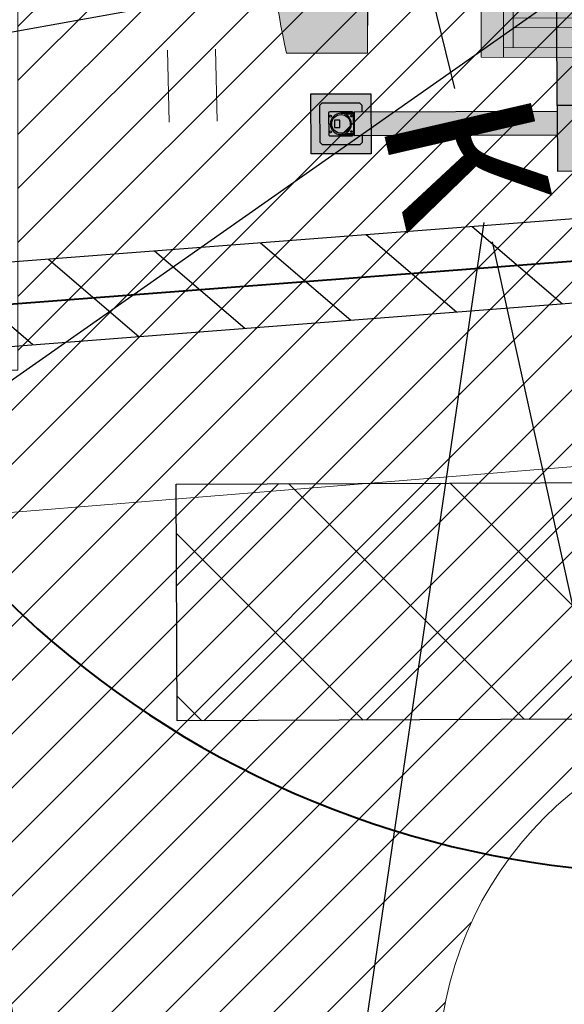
# Model space of a CAD drawing. Header units: millimetres. Extents: x 528565 to 529698, y -48331 to -46821.
# Tile 20 of 53: x 528969.38 to 528973.91, y -47343.56 to -47335.37. Entities that reach past the tile are written whole.
import ezdxf
from ezdxf import colors
from ezdxf.entities.mleader import LeaderData, LeaderLine
from ezdxf.math import Vec2, Vec3

# ---------------------------------------------------------------- set-up
doc = ezdxf.new("R2010")
doc.units = ezdxf.units.MM
doc.linetypes.add('AI-Linetype-203', pattern=[2.3202209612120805, 1.784703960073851, -0.1785056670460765, 0.1785056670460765, -0.1785056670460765])
doc.linetypes.add('DASHEDX2', pattern=[1.5, 1, -0.5])
doc.layers.get('Defpoints').update_dxf_attribs({"color": 140})
for name, color, linetype, lineweight in [('!ПОС_траншея', 42, 'Continuous', 40), ('02 План', 7, 'Continuous', 25), ('1', 7, 'Continuous', 13), ('ELEKTROSET_', 6, 'LU1191', 9), ('TOPOGRAFIA', 7, 'Continuous', 13), ('ГП ГП', 10, 'ОПС_W2', 30), ('электрика', 1, 'Continuous', 40), ('ЭС', 1, 'Continuous', 60)]:
    doc.layers.add(name, color=color, linetype=linetype, lineweight=lineweight)
doc.layers.add('ГП СЕТИ', color=7, linetype='Continuous')
doc.styles.add('GOST 2.304', font='CS_Gost2304.shx', dxfattribs={"oblique": 15})
doc.styles.add('SIMPLEX_K', font='txt')
doc.styles.get("Standard").update_dxf_attribs({"font": 'arial.ttf'})
doc.styles.add('ОПС', font='arial.ttf')
doc.styles.add('СГЕНЕРИР_СТИЛЬ_1', font='times.ttf')
doc.linetypes.add('LU1191', pattern='A,1,-2,0.29,[131,ltypeshp01.shx,S=1.3,R=180,X=0.9229999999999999,Y=0.65],0.29,[131,ltypeshp01.shx,S=1.3,R=180,X=1.3,Y=0.65],5,[131,ltypeshp01.shx,S=1.3,R=0,X=-1.3,Y=-0.65],0.58,[131,ltypeshp01.shx,S=1.3,R=0,X=-1.3,Y=-0.65],-2,3', length=14.16)
doc.linetypes.add('LU1193', pattern='A,1,-2,[131,ltypeshp01.shx,S=1.3,R=180,X=1.3,Y=0.65],6,[131,ltypeshp01.shx,S=1.3,R=0,X=-1.3,Y=-0.65],-2,3', length=14)
doc.linetypes.add('ОПС_W2', pattern='A,10,-0.5,["W2",ОПС,S=1,R=0,X=0,Y=-0.5],-2.5', length=13)
doc.linetypes.add('пути', pattern='A,3.81,[130,ltypeshp.shx,S=6.35,R=0,X=0,Y=0],3.81', length=7.62)
doc.dimstyles.new('ISO-25', dxfattribs={"dimtxt": 2.5, "dimasz": 2.5, "dimexe": 1.25, "dimexo": 0.625, "dimtad": 1, "dimtxsty": 'Standard', "dimcen": 2.5, "dimadec": 0, "dimazin": 0, "dimtfac": 1, "dimtmove": 0, "dimatfit": 3, "dimfxl": 0, "dimarcsym": 0})

# ---------------------------------------------------------------- blocks, each defined once
blk = doc.blocks.new('*U47')
at = {"lineweight": 30}
h = blk.add_hatch(dxfattribs=at)
h.set_pattern_fill('ANSI31', color=6, scale=4.999999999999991, angle=308.1633310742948, style=0)
h.set_pattern_definition([(353.1633310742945, (-0.3089526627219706, 0.3931262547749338), (0.074399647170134, 0.6205559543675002), [])])
h.paths.add_polyline_path([(0.216266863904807, -0.2751883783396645), (-8.432510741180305, -7.072146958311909), (-8.865044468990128, -6.52177020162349), (-0.2162668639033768, 0.2751883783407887)])
at = {"color": 6, "lineweight": 30}
for p, q in [((-0.2162668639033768, 0.2751883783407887), (-8.865044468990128, -6.52177020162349)), ((0.216266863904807, -0.2751883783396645), (-8.432510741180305, -7.072146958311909))]:
    blk.add_line(p, q, dxfattribs=at)
blk = doc.blocks.new('U401t')
at = {"layer": 'TOPOGRAFIA'}
for p, q in [((-0.4000000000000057, 0), (-0.4000000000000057, 1.199999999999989)), ((0.4000000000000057, 0), (0.4000000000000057, 1.199999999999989))]:
    blk.add_line(p, q, dxfattribs=at)
blk = doc.blocks.new('A$C7B8D562C')
at = {"layer": 'ELEKTROSET_', "linetype": 'LU1193', "flags": 128}
blk.add_lwpolyline([(14.30223000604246, 14.6397980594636), (14.25185618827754, 13.34076173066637), (43.64974974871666, 15.73640891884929)], dxfattribs=at)
at = {"layer": 'ГП СЕТИ', "color": 25}
for p, q in [((31.56856671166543, 28.27603484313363), (34.04203965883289, 18.1789401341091)), ((34.35450869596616, 16.90339375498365), (35.6228607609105, 11.14578672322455))]:
    blk.add_line(p, q, dxfattribs=at)
at = {"layer": 'TOPOGRAFIA', "xscale": 0.50000486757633, "yscale": 0.50000486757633, "zscale": 0.50000486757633, "rotation": 1.173488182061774}
blk.add_blockref('U401t', (31.86579925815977, 17.90331083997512), dxfattribs=at)
at = {"layer": 'ГП СЕТИ', "color": 25, "style": 'SIMPLEX_K'}
blk.add_text('К', height=1.25, rotation=283, dxfattribs=at).set_placement((33.42804394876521, 17.91089289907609))
blk = doc.blocks.new('_None')
blk = doc.blocks.new('кабина_сверху_55713')
for color, points in [(40, [(-2512.000000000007, 341.9999999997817), (-2512.000000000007, 353.0520242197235), (-2503, 353.0520242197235), (-2503.000000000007, 405.0520242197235), (-2564.944039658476, 405.0520242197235), (-2564.982217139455, 425.139831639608), (-2572.519081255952, 425.132030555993), (-2572.609546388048, 512.5331456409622), (-2560.000000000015, 512.5461972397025), (-2560.000000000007, 691.7621169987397), (-2569.790402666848, 691.7621169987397), (-2569.79040266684, 1200.000000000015), (-3245.242671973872, 1200.000000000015, 0.1127220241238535), (-3245.242671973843, -1200.000000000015), (-2569.790402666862, -1200.000000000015), (-2569.79040266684, -341.9666332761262), (-1625.11763356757, -342.0000000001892), (-1625.117633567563, -1232.000000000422), (-644.5483605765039, -1232.000000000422), (-644.5483605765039, -1242.191115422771), (633.7996093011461, -1242.191115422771), (653.7519837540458, -1222.238740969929), (913.3767416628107, -1222.238740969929), (913.3767416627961, -299.9999999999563), (1500.000000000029, -299.9999999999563), (1500.000000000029, 300.0000000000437), (710, 300.0000000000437), (710, 804.9999999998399), (-355, 805.0000000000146), (-685.0106382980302, 341.9999999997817)]), (256, [(-2454.220438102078, 211.5000225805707), (-2355.000000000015, 211.5000225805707), (-2355.000000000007, 217.2146697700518), (-2354.999999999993, 231.5000225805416), (-2662.3873750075, 231.5000225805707), (-2915.000000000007, 231.5000225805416), (-2915, 223.0906542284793), (-2915, 211.5000225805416), (-2816.665692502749, 211.5000225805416), (-2815.779561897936, 211.5000225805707), (-2815.779561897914, -90.49997741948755), (-2914.999999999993, -90.49997741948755), (-2915, -110.4999774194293), (-2662.387375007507, -110.4999774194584), (-2354.999999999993, -110.4999774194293), (-2355.000000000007, -90.49997741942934), (-2454.2204381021, -90.49997741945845)])]:
    blk.add_hatch(color=color).paths.add_polyline_path(points)
at = {"linetype": 'AI-Linetype-203'}
for p, q in [((-2.91038304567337e-11, 1616.226126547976), (2.91038304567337e-11, -1616.226126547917)), ((-3473.981026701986, -1.455191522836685e-11), (1500.000000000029, 0))]:
    blk.add_line(p, q, dxfattribs=at)
at = {"lineweight": 20}
for p, q in [((-2569.790402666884, 1200.000000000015), (-3245.242671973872, 1200.000000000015)), ((-2569.79040266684, 1200.000000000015), (-2569.790402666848, 691.7621169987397)), ((-2710.000000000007, 512.5331456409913), (-2710.000000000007, 691.7621169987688)), ((-2710.000000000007, 691.7621169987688), (-2560.000000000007, 691.7621169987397)), ((-2560.000000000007, 512.5331456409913), (-2560.000000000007, 691.7621169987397)), ((-2560.000000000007, 512.5331456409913), (-2710.000000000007, 512.5331456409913)), ((-2697.536473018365, 512.5331456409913), (-2572.609546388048, 512.5331456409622)), ((-2697.390453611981, 512.5331456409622), (-2697.480918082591, 425.1326696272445)), ((-2572.609546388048, 512.5331456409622), (-2572.519081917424, 425.1326696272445)), ((-2705.055833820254, 425.0067247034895), (-2564.982217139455, 425.139831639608)), ((-2705.055833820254, 425.0067247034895), (-2705.055833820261, 404.9850008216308)), ((-2564.982217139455, 425.139831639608), (-2564.944039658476, 405.0520242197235)), ((-2767.000000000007, 405.0520242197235), (-2503.000000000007, 405.0520242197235)), ((-2767.000000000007, 405.0520242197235), (-2767, 380.9999999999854)), ((-2767, 353.0520242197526), (-2767, 380.9999999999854)), ((-2767, 353.0520242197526), (-2672.575439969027, 353.0520242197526)), ((-2758, 321.0520242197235), (-2758, 353.0520242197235)), ((-2672.575439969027, 353.0520242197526), (-2503, 353.0520242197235)), ((-2512.000000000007, 321.0520242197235), (-2512.000000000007, 353.0520242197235)), ((-2503.000000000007, 405.0520242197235), (-2503, 353.0520242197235)), ((-2894.999999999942, 302.0000225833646), (-2895, 319.5000225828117)), ((-2895, 319.5000225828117), (-2816.665692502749, 319.5000225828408)), ((-2895, 292.0000225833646), (-2894.999999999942, 302.0000225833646)), ((-2895.000000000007, 288.9812748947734), (-2895, 292.0000225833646)), ((-2895.000000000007, 288.9812748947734), (-2895, 231.5000225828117)), ((-2816.665692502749, 319.5000225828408), (-2763, 319.5000225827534)), ((-2771.000000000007, 294.8920080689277), (-2771.000000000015, 258.5000225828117)), ((-2771.000000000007, 294.8920080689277), (-2482.5, 294.8920080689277)), ((-2482.500000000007, 258.5000225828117), (-2771.000000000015, 258.5000225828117)), ((-2672.575439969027, 321.0520242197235), (-2763, 321.0520242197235)), ((-2763, 321.0520242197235), (-2763.000000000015, 294.8920080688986)), ((-2672.575439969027, 321.0520242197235), (-2507, 321.0520242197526)), ((-2670.000000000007, 258.5000225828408), (-2670.000000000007, 231.5000225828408)), ((-2600.000000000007, 258.5000225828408), (-2600, 231.5000225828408)), ((-2507, 321.0520242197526), (-2507.000000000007, 301.0000000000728)), ((-2507, 319.5000225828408), (-2375.000000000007, 319.5000225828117)), ((-2507.000000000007, 301.0000000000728), (-2507, 294.8920080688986)), ((-2482.500000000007, 258.5000225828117), (-2482.5, 294.8920080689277)), ((-2375.000000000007, 301.0000000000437), (-2375.000000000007, 319.5000225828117)), ((-2375.000000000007, 301.0000000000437), (-2374.999999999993, 234.0263417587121)), ((-2915, 223.0906542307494), (-2915.000000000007, 231.5000225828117)), ((-2662.3873750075, 231.5000225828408), (-2915.000000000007, 231.5000225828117)), ((-2915, 211.5000225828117), (-2915, 223.1992978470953)), ((-2816.665692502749, 211.5000225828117), (-2915, 211.5000225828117)), ((-2895.000000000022, 186.0000000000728), (-2895.000000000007, 211.5000225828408)), ((-2895.000000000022, 186.0000000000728), (-2895.000000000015, -90.49997741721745)), ((-2523.352219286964, 211.5000225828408), (-2816.665692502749, 211.5000225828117)), ((-2815.779561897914, -90.49997741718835), (-2815.779561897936, 211.5000225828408)), ((-2354.999999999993, 231.5000225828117), (-2662.3873750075, 231.5000225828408)), ((-2355.000000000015, 211.5000225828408), (-2523.352219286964, 211.5000225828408)), ((-2454.2204381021, -90.49997741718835), (-2454.220438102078, 211.5000225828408)), ((-2374.999999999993, 234.0263417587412), (-2290, 234.0263417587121)), ((-2355.000000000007, 217.2146697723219), (-2354.999999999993, 231.5000225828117)), ((-2355.000000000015, 211.5000225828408), (-2355.000000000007, 217.2146697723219)), ((-2290.000000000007, 216.5326358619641), (-2290, 234.0263417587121)), ((-2290, 160.9999999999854), (-2290.000000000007, 216.5326358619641)), ((-2379.226580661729, 150.0263417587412), (-2290, 150.0263417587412)), ((-2375, -29.06073171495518), (-2375.000000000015, 150.0263417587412)), ((-2290, 160.9999999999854), (-2290, 150.0263417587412)), ((-2379.226580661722, -29.06073171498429), (-2290, -29.06073171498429)), ((-2290, -29.06073171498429), (-2289.999999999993, -113.0607317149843)), ((-2662.387375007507, -90.49997741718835), (-2915, -90.49997741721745)), ((-2915, -110.4999774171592), (-2914.999999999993, -90.49997741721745)), ((-2662.387375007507, -110.4999774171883), (-2915, -110.4999774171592)), ((-2895.000000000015, -110.4999774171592), (-2895, -250.4999774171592)), ((-2820, -140.4999774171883), (-2819.999999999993, -110.4999774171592)), ((-2662.387375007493, -126.0587806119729), (-2820, -126.0587806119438)), ((-2633.387375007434, -140.4999774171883), (-2820, -140.4999774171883)), ((-2633.387375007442, -160.4999774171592), (-2763, -160.4999774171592)), ((-2762.999999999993, -170.4999774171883), (-2763, -160.4999774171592)), ((-2707.010378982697, -160.5075430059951), (-2707.012480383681, -140.507543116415)), ((-2355.000000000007, -90.49997741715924), (-2662.387375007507, -90.49997741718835)), ((-2662.387375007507, -110.4999774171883), (-2354.999999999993, -110.4999774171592)), ((-2450.000000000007, -126.0587806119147), (-2662.387375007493, -126.0587806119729)), ((-2450, -140.4999774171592), (-2633.387375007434, -140.4999774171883)), ((-2506.999999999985, -160.4999774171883), (-2633.387375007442, -160.4999774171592)), ((-2562.999999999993, -160.4999774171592), (-2563.000000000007, -140.4999774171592)), ((-2506.999999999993, -161.0000000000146), (-2506.999999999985, -160.4999774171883)), ((-2507.000000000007, -190.4999774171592), (-2506.999999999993, -161.0000000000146)), ((-2450, -140.4999774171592), (-2450, -110.4999774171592)), ((-2375, -160.9999999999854), (-2375, -113.0607317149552)), ((-2374.999999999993, -113.0607317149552), (-2289.999999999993, -113.0607317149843)), ((-2375, -160.9999999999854), (-2375, -219.1737806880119)), ((-2354.999999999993, -110.4999774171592), (-2355.000000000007, -90.49997741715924)), ((-2660.387375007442, -170.4999774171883), (-2762.999999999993, -170.4999774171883)), ((-2763, -190.4999774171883), (-2762.999999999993, -170.4999774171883)), ((-2614.941469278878, -190.4999774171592), (-2763, -190.4999774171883)), ((-2750.000000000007, -190.4999774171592), (-2750.000000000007, -285.4999774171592)), ((-2507, -170.4999774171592), (-2660.387375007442, -170.4999774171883)), ((-2507.000000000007, -190.4999774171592), (-2614.941469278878, -190.4999774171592)), ((-2520, -190.4999774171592), (-2519.999999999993, -213.4125091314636)), ((-2519.999999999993, -213.4125091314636), (-2520, -285.4999774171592)), ((-2375, -219.1737806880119), (-2375.000000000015, -250.4999774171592)), ((-2895, -250.4999774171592), (-2749.999999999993, -250.4999774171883)), ((-2520, -285.4999774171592), (-2750.000000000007, -285.4999774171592)), ((-2520, -250.4999774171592), (-2375.000000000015, -250.4999774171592)), ((-2425, -250.4999774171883), (-2375.000000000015, -250.4999774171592)), ((-2569.79040266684, -341.9666332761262), (-2569.790402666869, -1199.999999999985)), ((-644.5483605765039, -1242.191115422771), (-644.5483605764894, -352.2863665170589)), ((-644.5483605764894, -352.2863665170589), (633.7996093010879, -352.2863665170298)), ((-644.5483605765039, -372.2387409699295), (653.7519837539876, -372.2387409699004)), ((695.4516394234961, -413.938396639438), (633.7996093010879, -352.2863665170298)), ((653.8834022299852, -372.3701594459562), (913.3767416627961, -372.3701594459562)), ((657.3450932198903, -375.8318504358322), (908.6102886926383, -375.8318504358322)), ((908.6102886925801, -1218.831850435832), (908.6102886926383, -375.8318504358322)), ((913.3767416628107, -1222.238740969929), (913.3767416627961, -372.3701594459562)), ((-644.5483605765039, -413.9383966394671), (503.1031150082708, -413.9383966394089)), ((107.9516394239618, -482.2387409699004), (107.9516394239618, -522.2387409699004)), ((135.4516394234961, -482.2387409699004), (107.9516394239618, -482.2387409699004)), ((532.1245490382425, -432.2387409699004), (135.4516394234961, -432.2387409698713)), ((135.4516394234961, -1162.2387409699), (135.4516394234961, -432.2387409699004)), ((166.4516394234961, -437.2387409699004), (166.4516394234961, -452.2387409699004)), ((196.4516394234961, -437.2387409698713), (166.4516394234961, -437.2387409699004)), ((166.4516394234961, -452.2387409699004), (196.4516394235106, -452.2387409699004)), ((554.8960856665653, -441.7387409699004), (186.4516394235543, -441.7387409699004)), ((186.4516394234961, -441.7387409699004), (186.4516394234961, -447.7387409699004)), ((235.4516394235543, -447.7387409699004), (186.4516394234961, -447.7387409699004)), ((196.4516394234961, -441.7387409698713), (196.4516394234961, -437.2387409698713)), ((196.4516394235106, -452.2387409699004), (196.4516394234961, -447.7387409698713)), ((235.4516394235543, -444.7387409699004), (241.4516394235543, -444.7387409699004)), ((235.4516394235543, -1149.7387409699), (235.4516394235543, -444.7387409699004)), ((241.4516394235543, -444.7387409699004), (241.4516394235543, -1149.7387409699)), ((285.4516394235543, -447.7387409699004), (241.4516394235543, -447.7387409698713)), ((285.4516394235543, -481.3044502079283), (245.4516394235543, -481.3044502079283)), ((285.4516394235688, -444.7387409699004), (291.4516394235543, -444.7387409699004)), ((285.4516394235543, -1149.7387409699), (285.4516394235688, -444.7387409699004)), ((291.4516394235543, -444.7387409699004), (291.4516394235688, -1149.7387409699)), ((335.4516394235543, -447.7387409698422), (291.4516394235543, -447.7387409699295)), ((335.4516394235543, -481.3044502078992), (291.4516394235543, -481.3044502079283)), ((335.4516394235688, -1149.7387409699), (335.4516394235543, -444.7387409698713)), ((335.4516394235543, -444.7387409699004), (341.4516394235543, -444.7387409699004)), ((341.4516394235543, -444.7387409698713), (341.4516394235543, -1149.7387409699)), ((385.4516394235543, -447.8701594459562), (341.4516394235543, -447.8701594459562)), ((341.4516394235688, -481.1730317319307), (385.4516394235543, -481.1730317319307)), ((385.4516394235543, -444.7387409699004), (391.4516394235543, -444.7387409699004)), ((385.4516394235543, -444.7387409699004), (385.4516394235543, -984.6550287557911)), ((391.4516394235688, -981.8018143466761), (391.4516394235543, -444.7387409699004)), ((435.4516394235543, -447.8701594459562), (391.4516394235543, -447.8701594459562)), ((391.4516394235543, -481.1730317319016), (435.4516394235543, -481.1730317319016)), ((435.4516394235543, -444.7387409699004), (441.4516394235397, -444.7387409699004)), ((435.4516394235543, -444.7387409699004), (435.4516394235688, -980.2291700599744)), ((441.4516394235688, -980.5058578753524), (441.4516394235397, -444.7387409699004)), ((485.4516394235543, -447.8701594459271), (441.4516394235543, -447.8701594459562)), ((441.4516394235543, -481.1730317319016), (485.4516394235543, -481.1730317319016)), ((485.4516394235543, -444.7387409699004), (491.4516394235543, -444.7387409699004)), ((485.4516394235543, -444.7387409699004), (485.4516394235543, -970.8250736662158)), ((491.4516394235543, -968.2227299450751), (491.4516394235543, -444.7387409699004)), ((535.4516394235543, -447.8701594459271), (491.4516394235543, -447.8701594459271)), ((491.4516394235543, -481.1730317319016), (535.4516394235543, -481.1730317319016)), ((503.1031150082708, -413.9383966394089), (695.4516394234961, -413.9383966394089)), ((657.4516394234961, -432.2387409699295), (532.1245490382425, -432.2387409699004)), ((535.4516394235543, -444.7387409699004), (541.4516394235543, -444.7387409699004)), ((535.4516394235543, -444.7387409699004), (535.4516394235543, -956.093618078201)), ((541.4516394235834, -1149.7387409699), (541.4516394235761, -444.7387409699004)), ((610.4516394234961, -447.8701594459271), (541.4516394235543, -447.8701594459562)), ((541.4516394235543, -481.1730317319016), (568.4516394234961, -481.1730317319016)), ((610.4516394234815, -441.7387409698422), (554.8960856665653, -441.7387409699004)), ((600.4516394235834, -437.3701594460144), (630.4516394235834, -437.3701594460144)), ((600.4516394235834, -441.7387409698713), (600.4516394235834, -437.3701594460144)), ((600.4516394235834, -452.3701594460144), (600.4516394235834, -447.8701594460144)), ((630.4516394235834, -452.3701594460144), (600.4516394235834, -452.3701594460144)), ((610.4516394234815, -441.7387409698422), (610.4516394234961, -447.3937813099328)), ((610.4516394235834, -441.8701594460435), (610.4516394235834, -447.8701594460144)), ((630.4516394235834, -437.3701594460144), (630.4516394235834, -452.3701594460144)), ((657.4516394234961, -1162.2387409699), (657.4516394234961, -432.2387409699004)), ((695.4516394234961, -413.938396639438), (695.4516394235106, -1180.539085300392)), ((695.4516394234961, -452.3318504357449), (883.4292912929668, -452.331850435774)), ((893.4292912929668, -1132.331850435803), (893.4292912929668, -462.331850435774)), ((135.4516394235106, -522.2387409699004), (107.9516394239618, -522.2387409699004)), ((185.4516394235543, -541.3044502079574), (185.4516394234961, -1053.304450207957)), ((628.4516394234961, -1053.304450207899), (628.4516394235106, -541.3044502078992)), ((385.4516394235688, -1149.7387409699), (385.4516394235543, -609.8224531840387)), ((391.4516394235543, -612.6756675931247), (391.4516394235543, -1149.7387409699)), ((435.4516394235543, -1149.738740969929), (435.4516394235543, -614.2483118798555)), ((441.4516394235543, -613.9716240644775), (441.4516394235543, -1149.7387409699)), ((485.4516394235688, -1149.7387409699), (485.4516394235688, -623.652408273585)), ((491.4516394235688, -626.2547519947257), (491.4516394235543, -1149.7387409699)), ((535.4516394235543, -1149.7387409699), (535.4516394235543, -638.3838638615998)), ((107.9516394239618, -1072.2387409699), (135.4516394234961, -1072.238740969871)), ((107.9516394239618, -1112.2387409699), (107.9516394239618, -1072.2387409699)), ((135.4516394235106, -1112.2387409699), (107.9516394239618, -1112.2387409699)), ((166.4516394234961, -1142.238740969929), (196.4516394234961, -1142.238740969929)), ((166.4516394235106, -1157.238740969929), (166.4516394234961, -1142.238740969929)), ((235.4516394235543, -1146.738740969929), (186.4516394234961, -1146.7387409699)), ((186.4516394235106, -1152.738740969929), (186.4516394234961, -1146.738740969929)), ((196.4516394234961, -1142.238740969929), (196.4516394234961, -1146.738740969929)), ((285.4516394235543, -1146.7387409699), (241.4516394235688, -1146.738740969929)), ((245.4516394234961, -1113.304450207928), (285.4516394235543, -1113.304450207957)), ((291.4516394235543, -1113.304450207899), (335.4516394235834, -1113.304450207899)), ((335.4516394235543, -1146.7387409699), (291.4516394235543, -1146.7387409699)), ((341.4516394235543, -1113.30445020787), (385.4516394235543, -1113.304450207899)), ((385.4516394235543, -1146.7387409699), (341.4516394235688, -1146.7387409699)), ((391.4516394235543, -1113.304450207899), (435.4516394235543, -1113.304450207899)), ((435.4516394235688, -1146.7387409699), (391.4516394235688, -1146.7387409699)), ((441.4516394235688, -1113.304450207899), (485.4516394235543, -1113.304450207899)), ((485.4516394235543, -1146.7387409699), (441.4516394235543, -1146.7387409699)), ((491.4516394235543, -1113.304450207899), (535.4516394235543, -1113.304450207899)), ((535.4516394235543, -1146.738740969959), (491.4516394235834, -1146.738740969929)), ((541.4516394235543, -1113.304450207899), (568.4516394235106, -1113.304450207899)), ((610.4516394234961, -1146.738740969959), (541.4516394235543, -1146.738740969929)), ((630.4516394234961, -1142.238740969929), (600.4516394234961, -1142.238740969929)), ((600.4516394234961, -1142.238740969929), (600.4516394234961, -1146.738740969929)), ((610.4516394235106, -1152.738740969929), (610.4516394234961, -1146.738740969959)), ((630.4516394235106, -1157.238740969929), (630.4516394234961, -1142.238740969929)), ((695.4516394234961, -1142.331850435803), (883.4292912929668, -1142.331850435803)), ((-2569.790402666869, -1199.999999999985), (-3245.242671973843, -1200.000000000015)), ((-644.5483605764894, -1180.539085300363), (695.4516394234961, -1180.539085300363)), ((-644.5483605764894, -1222.238740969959), (653.7519837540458, -1222.238740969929)), ((657.4516394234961, -1162.238740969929), (135.4516394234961, -1162.238740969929)), ((196.4516394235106, -1157.238740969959), (166.4516394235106, -1157.238740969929)), ((610.4516394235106, -1152.738740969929), (186.4516394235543, -1152.738740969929)), ((196.4516394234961, -1152.738740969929), (196.4516394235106, -1157.238740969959)), ((241.4516394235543, -1149.7387409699), (235.4516394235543, -1149.7387409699)), ((291.4516394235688, -1149.7387409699), (285.4516394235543, -1149.7387409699)), ((341.4516394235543, -1149.7387409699), (335.4516394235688, -1149.7387409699)), ((391.4516394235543, -1149.7387409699), (385.4516394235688, -1149.7387409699)), ((441.4516394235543, -1149.7387409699), (435.4516394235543, -1149.738740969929)), ((491.4516394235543, -1149.7387409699), (485.4516394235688, -1149.7387409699)), ((541.4516394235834, -1149.7387409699), (535.4516394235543, -1149.7387409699)), ((600.4516394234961, -1152.7387409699), (600.4516394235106, -1157.238740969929)), ((600.4516394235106, -1157.238740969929), (630.4516394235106, -1157.238740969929)), ((695.4516394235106, -1180.539085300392), (633.7996093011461, -1242.191115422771)), ((653.7519837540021, -1222.238740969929), (913.3767416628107, -1222.238740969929)), ((657.1588742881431, -1218.831850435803), (908.6102886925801, -1218.831850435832)), ((-644.5483605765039, -1242.191115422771), (633.7996093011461, -1242.191115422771))]:
    blk.add_line(p, q, dxfattribs=at)
at = {"lineweight": 20, "ltscale": 5}
for p, q in [((-355, 805.0000000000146), (-690, 335.0000000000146)), ((710, 804.9999999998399), (493.411413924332, 804.999999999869)), ((710, 338.0000000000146), (710, 804.9999999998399)), ((-3200.000000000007, 341.9999999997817), (-2758.000000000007, 341.9999999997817)), ((-3200.000000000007, 341.9999999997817), (-3200, 224.0000225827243)), ((-2512.000000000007, 341.9999999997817), (-690, 341.9999999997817)), ((-690, 334.9999999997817), (-690, 321.9999999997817)), ((635.9593667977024, 300.0000000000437), (635.9593667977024, 338.0000000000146)), ((635.9593667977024, 338.0000000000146), (710, 338.0000000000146)), ((635.9593667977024, 314.0000000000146), (-690, 313.999999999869)), ((-3130.000000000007, 224.0000225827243), (-3200, 224.0000225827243)), ((-3100.000000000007, 194.0000225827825), (-3100, -193.9999774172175)), ((-3200.000000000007, -223.9999774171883), (-3199.999999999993, -342.0000000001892)), ((-3130.000000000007, -223.9999774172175), (-3200.000000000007, -223.9999774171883)), ((-690, -314.0000000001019), (635.9593667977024, -313.9999999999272)), ((-690, -322.0000000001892), (-690, -635.0000000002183)), ((-690, -322.0000000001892), (-690, -1232.000000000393)), ((635.9593667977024, -337.9999999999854), (635.9593667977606, -292.0000000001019)), ((-3199.999999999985, -342.0000000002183), (-690, -341.8671069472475)), ((-1439.999999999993, -1152.000000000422), (-1439.999999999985, -342.0000000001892)), ((-1440.000000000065, -464.0000000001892), (-1440.000000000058, -342.0000000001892)), ((-1359.999999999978, -1152.000000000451), (-1360, -342.0000000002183)), ((-1360, -464.0000000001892), (-1360, -342.0000000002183)), ((-765, -341.874979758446), (-765, -1232.000000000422)), ((635.9593667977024, -337.9999999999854), (785.9593667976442, -337.9999999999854)), ((815.9593667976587, -372.3701594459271), (815.9593667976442, -367.9999999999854)), ((-765, -554.0000000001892), (-1360, -554.0000000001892)), ((-765, -634.0000000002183), (-1359.999999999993, -634.0000000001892)), ((-765, -905.3600503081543), (-1359.999999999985, -905.3600503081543)), ((-765, -985.3600503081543), (-1359.999999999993, -985.3600503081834)), ((-1439.999999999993, -1152.000000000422), (-765.0000000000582, -1152.000000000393)), ((-1439.999999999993, -1232.000000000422), (-1439.999999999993, -1152.000000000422)), ((-765.0000000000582, -1232.000000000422), (-1439.999999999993, -1232.000000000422)), ((-765.0000000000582, -1232.000000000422), (-690.0000000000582, -1232.000000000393)), ((-689.9999999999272, -1232.000000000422), (-644.5483605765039, -1232.000000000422))]:
    blk.add_line(p, q, dxfattribs=at)
at = {"lineweight": 20, "ltscale": 10}
for p, q in [((-690, 313.999999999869), (-690, 342.0000000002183)), ((-690, -313.8671069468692), (-690, -341.8671069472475))]:
    blk.add_line(p, q, dxfattribs=at)
at = {"lineweight": 20}
blk.add_lwpolyline([(1500.000000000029, 300.0000000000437), (710, 300.0000000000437), (710, 804.9999999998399), (-355, 805.0000000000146), (-685.0106382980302, 341.9999999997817), (-2512.000000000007, 341.9999999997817), (-2512.000000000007, 353.0520242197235), (-2503, 353.0520242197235), (-2503.000000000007, 405.0520242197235), (-2564.944039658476, 405.0520242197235), (-2564.982217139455, 425.139831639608), (-2572.519081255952, 425.132030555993), (-2572.609546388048, 512.5331456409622), (-2560.000000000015, 512.5461972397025), (-2560.000000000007, 691.7621169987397), (-2569.790402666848, 691.7621169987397), (-2569.79040266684, 1200.000000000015), (-3245.242671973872, 1200.000000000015, 0.1127220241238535), (-3245.242671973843, -1200.000000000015), (-2569.790402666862, -1200.000000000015), (-2569.79040266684, -341.9666332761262), (-1625.11763356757, -342.0000000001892), (-1625.117633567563, -1232.000000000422), (-644.5483605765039, -1232.000000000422), (-644.5483605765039, -1242.191115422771), (633.7996093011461, -1242.191115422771), (653.7519837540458, -1222.238740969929), (913.3767416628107, -1222.238740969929), (913.3767416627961, -299.9999999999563), (1500.000000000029, -299.9999999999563)], format="xyb", dxfattribs=at)
at = {"lineweight": 20, "ltscale": 5}
for points in [[(-690, 244.1328930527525), (-1440.000000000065, 244.1328930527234), (-1440.000000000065, 341.9999999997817), (-690, 341.9999999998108)], [(-690, -341.8671069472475), (-1440.000000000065, -341.8671069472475), (-1440.000000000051, -244.0000000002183), (-690, -244.0000000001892)]]:
    blk.add_lwpolyline(points, close=True, dxfattribs=at)
blk.add_lwpolyline([(1500.000000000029, 300.0000000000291), (-887.0572984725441, 300.0000000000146), (-887.0572984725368, -299.9999999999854), (1500.000000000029, -299.9999999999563)])
at = {"linetype": 'DASHEDX2'}
blk.add_circle((0, 1.455191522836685e-11), 638.894402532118, dxfattribs=at)
at = {"lineweight": 20}
for centre in [(176.4516394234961, -444.7387409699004), (620.4516394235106, -444.7387409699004), (176.4516394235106, -1149.738740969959), (620.4516394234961, -1149.738740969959)]:
    blk.add_circle(centre, 4.5, dxfattribs=at)
at = {"lineweight": 20, "ltscale": 5}
for centre, radius, start, end in [((-3130.000000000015, 194.0000225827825), 30.00000000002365, 0, 90), ((-3130.000000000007, -193.9999774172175), 30.00000000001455, 270, 0), ((785.9593667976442, -367.9999999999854), 30, 0, 90)]:
    blk.add_arc(centre, radius, start, end, dxfattribs=at)
at = {"lineweight": 20}
for centre, radius, start, end in [((245.4516394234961, -541.3044502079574), 60, 99.59406822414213, 180), ((245.4516394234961, -541.3044502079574), 60, 90, 93.82255372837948), ((568.4516394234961, -541.1730317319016), 60, 0, 90), ((883.4292912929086, -462.331850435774), 10, 0, 90), ((245.4516394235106, -1053.304450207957), 60, 180, 260.4059317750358), ((568.4516394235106, -1053.304450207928), 60, 270, 0), ((245.4516394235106, -1053.304450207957), 60, 266.1774462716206, 270), ((883.4292912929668, -1132.331850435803), 10, 270, 0)]:
    blk.add_arc(centre, radius, start, end, dxfattribs=at)
blk = doc.blocks.new('база_сверху_55713')
blk.add_hatch(color=44).paths.add_polyline_path([(-2023.481751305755, 3050), (-1523.481751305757, 3050), (-1523.481751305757, 2550), (-2023.481751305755, 2550)])
h = blk.add_hatch(color=251)
h.dxf.hatch_style = 1
h.paths.add_polyline_path([(-1928.813617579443, 2975.000000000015), (-1948.813617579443, 2955.000000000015), (-1948.813617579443, 2645.000000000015), (-1928.813617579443, 2625.000000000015), (-1871.313617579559, 2625.000000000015), (-1871.313617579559, 2689.499999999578), (-1867.813617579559, 2689.499999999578), (-1867.813617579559, 2698.334848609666, -0.2982166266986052), (-1873.813617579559, 2707.499999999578), (-1873.813617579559, 2892.499999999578, -0.4142135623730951), (-1863.813617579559, 2902.499999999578), (-1683.813617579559, 2902.499999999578, -0.4142135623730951), (-1673.813617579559, 2892.499999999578), (-1673.813617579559, 2707.499999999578, -0.298216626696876), (-1679.813617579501, 2698.334848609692), (-1679.813617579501, 2689.499999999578), (-1676.313617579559, 2689.499999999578), (-1676.313617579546, 2625.000000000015), (-1618.813617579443, 2625.000000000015), (-1598.813617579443, 2645.000000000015), (-1598.813617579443, 2955.000000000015), (-1618.813617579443, 2975.000000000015)])
h = blk.add_hatch(color=252)
h.dxf.hatch_style = 1
h.paths.add_polyline_path([(-1676.313617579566, 2689.500000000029), (-1679.813617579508, 2689.500000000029), (-1679.813617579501, 2698.334848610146, 0.2982166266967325), (-1673.813617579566, 2707.500000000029), (-1673.813617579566, 2892.500000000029, 0.4142135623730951), (-1683.813617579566, 2902.500000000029), (-1863.813617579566, 2902.500000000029, 0.4142135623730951), (-1873.813617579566, 2892.500000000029), (-1873.813617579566, 2707.500000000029, 0.2982166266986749), (-1867.813617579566, 2698.334848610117), (-1867.813617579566, 2689.500000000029), (-1871.313617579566, 2689.500000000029), (-1871.313617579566, 1000.000000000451), (-1676.313617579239, 1000.000000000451)])
h = blk.add_hatch(color=254)
h.dxf.hatch_style = 1
h.paths.add_polyline_path([(-1627.499999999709, -1004.580590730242), (2052.499999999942, -1004.580590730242), (2052.499999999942, 1004.580590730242), (-1627.499999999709, 1004.580590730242)])
h.paths.add_polyline_path([(-1627.499999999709, 1000), (-2172.500000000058, 1000), (-2172.500000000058, -1000), (-1627.499999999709, -1000)])
h.paths.add_polyline_path([(2562.500000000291, 1000), (2052.499999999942, 1000), (2052.499999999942, -1000), (2562.500000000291, -1000)])
for p, q in [((-1928.813617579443, 2975.000000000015), (-1948.813617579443, 2955.000000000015)), ((-1948.813617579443, 2645.000000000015), (-1948.813617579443, 2955.000000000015)), ((-1928.813617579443, 2975.000000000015), (-1618.813617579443, 2975.000000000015)), ((-1598.813617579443, 2955.000000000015), (-1618.813617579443, 2975.000000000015)), ((-1598.813617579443, 2955.000000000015), (-1598.813617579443, 2645.000000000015)), ((-1873.813617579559, 2892.499999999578), (-1873.813617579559, 2707.499999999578)), ((-1683.813617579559, 2902.499999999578), (-1863.813617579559, 2902.499999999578)), ((-1673.813617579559, 2707.499999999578), (-1673.813617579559, 2892.499999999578)), ((-1867.813617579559, 2689.499999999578), (-1867.813617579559, 2799.999999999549)), ((-1867.813617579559, 2799.999999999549), (-1862.813617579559, 2799.999999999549)), ((-1862.813617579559, 2799.999999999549), (-1862.813617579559, 2767.689011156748)), ((-1684.813617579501, 2799.999999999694), (-1684.813617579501, 2767.689011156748)), ((-1679.813617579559, 2799.999999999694), (-1684.813617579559, 2799.999999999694)), ((-1679.813617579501, 2689.499999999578), (-1679.813617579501, 2799.999999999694)), ((-1857.813617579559, 2770.589117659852), (-1862.813617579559, 2770.589117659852)), ((-1862.813617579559, 2689.499999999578), (-1862.813617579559, 2767.689011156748)), ((-1857.813617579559, 2689.499999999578), (-1857.813617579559, 2770.589117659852)), ((-1857.813617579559, 2751.792116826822), (-1845.031592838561, 2751.792116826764)), ((-1702.595642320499, 2751.792116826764), (-1689.813617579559, 2751.792116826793)), ((-1684.813617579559, 2770.589117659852), (-1689.813617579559, 2770.589117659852)), ((-1689.813617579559, 2770.589117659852), (-1689.813617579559, 2689.499999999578)), ((-1684.813617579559, 2689.499999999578), (-1684.813617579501, 2767.689011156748)), ((-1928.813617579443, 2625.000000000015), (-1948.813617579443, 2645.000000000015)), ((-1871.313617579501, 2625.000000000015), (-1928.813617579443, 2625.000000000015)), ((-1676.313617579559, 2689.499999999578), (-1871.313617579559, 2689.499999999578)), ((-1871.313617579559, 2689.499999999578), (-1871.313617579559, 1000)), ((-1689.813617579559, 2697.499999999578), (-1857.813617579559, 2697.499999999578)), ((-1676.313617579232, 1000), (-1676.313617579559, 2689.499999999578)), ((-1618.813617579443, 2625.000000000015), (-1676.313617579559, 2625.000000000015)), ((-1618.813617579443, 2625.000000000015), (-1598.813617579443, 2645.000000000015))]:
    blk.add_line(p, q)
for points in [[(-2023.481751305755, 3050), (-1523.481751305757, 3050), (-1523.481751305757, 2550), (-2023.481751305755, 2550)], [(-1743.813617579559, 2808.657288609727), (-1743.813617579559, 2853.657288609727), (-1803.813617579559, 2853.657288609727), (-1803.813617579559, 2808.657288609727)], [(-1627.499999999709, 1000), (-2172.500000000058, 1000), (-2172.500000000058, -1000), (-1627.499999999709, -1000)], [(-1627.499999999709, -1004.580590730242), (2052.499999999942, -1004.580590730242), (2052.499999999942, 1004.580590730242), (-1627.499999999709, 1004.580590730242)]]:
    blk.add_lwpolyline(points, close=True)
for centre, radius in [((-1773.813617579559, 2799.999999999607), 77.5), ((-1838.813617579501, 2887.499999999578), 8), ((-1708.813617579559, 2887.499999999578), 8), ((-1838.813617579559, 2712.499999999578), 8), ((-1708.813617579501, 2712.499999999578), 8)]:
    blk.add_circle(centre, radius)
for centre, radius, start, end in [((-1863.813617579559, 2892.499999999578), 10, 90, 180), ((-1773.813617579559, 2799.999999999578), 89, 0, 180), ((-1683.813617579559, 2892.499999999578), 10, 0, 90), ((-1773.813617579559, 2799.999999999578), 89, 180, 212.7968235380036), ((-1773.813617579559, 2799.999999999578), 89, 327.2031764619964, 0), ((-1863.813617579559, 2707.499999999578), 10, 180, 246.4218215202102), ((-1773.813617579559, 2799.999999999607), 86, 214.0943116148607, 325.9056883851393), ((-1683.813617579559, 2707.499999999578), 10, 293.5781784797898, 0)]:
    blk.add_arc(centre, radius, start, end)
blk = doc.blocks.new('*U108')
at = {"rotation": 269.6938424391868}
blk.add_blockref('кабина_сверху_55713', (0, 0), dxfattribs=at)
blk.add_blockref('база_сверху_55713', (0, 0))
blk = doc.blocks.new('*D114')
at = {"color": 0, "lineweight": -2, "transparency": 16777216}
for p, q in [((528974.8653320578, -47334.47236371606), (528966.9923558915, -47335.89230959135)), ((528956.1515574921, -47337.84752279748), (528965.7622033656, -47336.11417613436))]:
    blk.add_line(p, q, dxfattribs=at)
at = {"color": 0, "transparency": 16777216}
blk.add_solid([(528965.7252256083, -47335.90915071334), (528965.7991811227, -47336.31920155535), (528966.9923558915, -47335.89230959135)], dxfattribs=at)
at = {"layer": 'Defpoints', "color": 0, "transparency": 16777216}
for p in [(528974.8653320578, -47334.47236371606), (528966.9923558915, -47335.89230959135)]:
    blk.add_point(p, dxfattribs=at)
at = {"color": 0, "transparency": 16777216, "insert": (528960.0922043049, -47335.70786114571), "char_height": 1.25, "attachment_point": 5, "rotation": 10.223781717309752, "style": 'GOST 2.304', "bg_fill": 3, "box_fill_scale": 1.1, "bg_fill_color": 256, "bg_fill_true_color": 13158600, "bg_fill_transparency": 0}
blk.add_mtext('Rраб=8 м', dxfattribs=at)
blk = doc.blocks.new('*D115')
at = {"color": 0, "lineweight": -2, "transparency": 16777216}
for p, q in [((528974.8801401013, -47334.46536130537), (528962.2667538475, -47343.31306607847)), ((528951.5599869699, -47350.82336589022), (528961.2434132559, -47344.03089198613))]:
    blk.add_line(p, q, dxfattribs=at)
at = {"color": 0, "transparency": 16777216}
blk.add_solid([(528961.1237756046, -47343.86033522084), (528961.3630509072, -47344.20144875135), (528962.2667538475, -47343.31306607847)], dxfattribs=at)
at = {"layer": 'Defpoints', "color": 0, "transparency": 16777216}
for p in [(528974.8801401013, -47334.46536130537), (528962.2667538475, -47343.31306607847)]:
    blk.add_point(p, dxfattribs=at)
at = {"color": 0, "transparency": 16777216, "insert": (528955.1004213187, -47346.6603672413), "char_height": 1.25, "attachment_point": 5, "rotation": 35.047876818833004, "style": 'GOST 2.304', "bg_fill": 3, "box_fill_scale": 1.1, "bg_fill_color": 256, "bg_fill_true_color": 13158600, "bg_fill_transparency": 0}
blk.add_mtext('Rоп=15,38 м', dxfattribs=at)
blk = doc.blocks.new('A$Cc5acb128')
at = {"layer": 'ГП ГП', "linetype": 'ByBlock', "lineweight": 0, "true_color": 0x22346e}
h = blk.add_hatch(dxfattribs=at)
h.set_pattern_fill('ANSI31', color=159, scale=0.1)
h.set_pattern_definition([(45, (0, 0), (-0.2245064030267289, 0.2245064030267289), [])])
edge = h.paths.add_edge_path()
edge.add_line((-3.323619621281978, -16.61886647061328), (-15.3225492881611, -16.62101779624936))
edge.add_line((-15.3225492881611, -16.62101779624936), (-15.32468995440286, -27.39209695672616))
edge.add_line((-15.32468995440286, -27.39209695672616), (-13.02632676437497, -27.39209695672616))
edge.add_line((-13.02632676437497, -27.39209695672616), (-13.02632676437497, -31.89209695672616))
edge.add_line((-13.02632676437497, -31.89209695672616), (-16.52632676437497, -31.89209695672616))
edge.add_line((-16.52632676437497, -31.89209695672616), (-16.52632676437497, -34.74006916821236))
edge.add_line((-16.52632676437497, -34.74006916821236), (-16.02674329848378, -34.73998106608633))
edge.add_arc((-16.0262142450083, -37.73998101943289), 2.999999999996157, -0.007437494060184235, 90.01010417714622, ccw=False)
edge.add_line((-13.02621427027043, -37.74037044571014), (-13.02632676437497, -38.60698457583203))
edge.add_arc((-18.02632676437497, -38.60698457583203), 5, -89.95142051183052, 0, ccw=False)
edge.add_line((-18.02208740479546, -43.60698277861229), (-4.525576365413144, -43.61716645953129))
edge.add_arc((-4.526326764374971, -38.6171665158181), 5.000000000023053, 180.0000000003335, 270.008598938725, ccw=False)
edge.add_line((-9.526326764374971, -38.6171665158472), (-9.526212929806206, -37.73791728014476))
edge.add_arc((-6.526212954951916, -37.73830568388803), 2.999999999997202, 90.01010417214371, 179.9925820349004, ccw=False)
edge.add_line((-6.526742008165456, -34.73830573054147), (-3.327220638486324, -34.73791784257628))
edge.add_line((-3.327220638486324, -34.73791784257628), (-3.323619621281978, -16.61886647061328))
at = {"layer": 'ГП ГП', "linetype": 'ByBlock', "lineweight": 0, "flags": 128}
blk.add_lwpolyline([(-3.323619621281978, -16.61886647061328), (-15.3225492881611, -16.62101779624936), (-15.32468995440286, -27.39209695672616), (-13.02632676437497, -27.39209695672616), (-13.02632676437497, -31.89209695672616), (-16.52632676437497, -31.89209695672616), (-16.52632676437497, -34.74006916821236), (-16.02674329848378, -34.73998106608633, -0.4143032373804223), (-13.02621427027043, -37.74037044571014), (-13.02632676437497, -38.60698457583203, -0.4139652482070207), (-18.02208740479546, -43.60698277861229), (-4.525576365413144, -43.61716645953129, -0.4142575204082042), (-9.526326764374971, -38.6171665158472), (-9.526212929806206, -37.73791728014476, -0.4141239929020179), (-6.526742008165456, -34.73830573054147), (-3.327220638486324, -34.73791784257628)], format="xyb", close=True, dxfattribs=at)
at = {"layer": 'ГП СЕТИ', "linetype": 'ByBlock', "lineweight": 0}
blk.add_lwpolyline([(-3.323619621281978, -16.61886647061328), (-15.3225492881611, -16.62101779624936), (-15.32468995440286, -27.39209695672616), (-13.02632676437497, -27.39209695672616), (-13.02632676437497, -31.89209695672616), (-16.52632676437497, -31.89209695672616), (-16.52632676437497, -34.74006916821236), (-16.02674329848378, -34.73998106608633, -0.4143032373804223), (-13.02621427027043, -37.74037044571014), (-13.02632676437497, -38.60698457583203, -0.4139652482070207), (-18.02208740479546, -43.60698277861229), (-4.525576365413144, -43.61716645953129, -0.4142575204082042), (-9.526326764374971, -38.6171665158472), (-9.526212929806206, -37.73791728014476, -0.4141239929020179), (-6.526742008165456, -34.73830573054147), (-3.327220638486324, -34.73791784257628)], format="xyb", close=True, dxfattribs=at)

msp = doc.modelspace()

# ---------------------------------------------------------------- linework, layer by layer
at = {"layer": '!ПОС_траншея', "color": 3}
msp.add_arc((528974.8653320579, -47334.47236371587), 8, 170.6850195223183, 41.72197018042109, dxfattribs=at)
at = {"layer": '!ПОС_траншея', "color": 3, "linetype": 'пути', "lineweight": 25, "ltscale": 0.08}
msp.add_arc((528974.8801401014, -47334.46536130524), 15.40712148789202, 163.5059948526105, 16.70266130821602, dxfattribs=at)
at = {"layer": 'электрика'}
msp.add_line((528968.6667842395, -47337.7847166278), (528979.3035964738, -47336.96589986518), dxfattribs=at)

# ---------------------------------------------------------------- block references
at = {"color": 1}
msp.add_blockref('A$Cc5acb128', (528982.3931110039, -47306.39261967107), dxfattribs=at)
at = {"xscale": 0.001000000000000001, "yscale": 0.001000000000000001, "zscale": 0.001000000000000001, "rotation": 90.20817257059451}
msp.add_blockref('*U108', (528974.8495466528, -47334.45162374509), dxfattribs=at)
at = {"layer": 'ЭС', "color": 5, "rotation": 146.238589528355}
msp.add_blockref('*U47', (528968.6667842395, -47337.7847166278), dxfattribs=at)

# ---------------------------------------------------------------- leaders
at = {"layer": 'электрика', "color": 7, "lineweight": 0, "ltscale": 10}
ml = msp.add_multileader_mtext('Standard', dxfattribs=at)
ml.set_content('\\A1; ', color=7, style='СГЕНЕРИР_СТИЛЬ_1')
ml.set_leader_properties()
ml.set_arrow_properties(name='NONE')
ml.build(insert=Vec2(0, 0))
ml.multileader.update_dxf_attribs({"text_left_attachment_type": 6, "text_right_attachment_type": 6, "arrow_head_size": 1})
ctx = ml.context
ctx.base_point, ctx.char_height, ctx.arrow_head_size, ctx.landing_gap_size, ctx.plane_origin = Vec3(528969.3887607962, -47347.69336140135), 1, 1, 0.01, Vec3(528949.1327498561, -47355.95959760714)
ctx.left_attachment, ctx.right_attachment = 6, 6
notes = []
notes.append((ctx, [(1, (1, 1, 0), (528971.67794952, -47347.69336140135), (-1, 0), 1.900046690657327, [(0, [(528973.2442817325, -47337.05668781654)], 0, [])])]))
ctx.mtext.insert, ctx.mtext.width, ctx.mtext.defined_height, ctx.mtext.flow_direction = Vec3(528969.3987607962, -47346.69336140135), 1.600497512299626e-12, 3.354451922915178, 5
for ctx, leaders in notes:
    for number, flags, end, landing, length, lines in leaders:
        leader = LeaderData()
        leader.index, (leader.has_last_leader_line, leader.has_dogleg_vector, leader.attachment_direction) = number, flags
        leader.last_leader_point, leader.dogleg_vector, leader.dogleg_length = Vec3(end), Vec3(landing), length
        for number, points, colour, breaks in lines:
            line = LeaderLine()
            line.index, line.vertices, line.color, line.breaks = number, Vec3.list(points), colors.encode_raw_color(colour), breaks
            leader.lines.append(line)
        ctx.leaders.append(leader)

# ---------------------------------------------------------------- next in the draw order: dimensions: what is measured, and where the dimension line sits
at = {"color": 3}
dim = msp.add_radius_dim(center=(528974.8801401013, -47334.46536130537), mpoint=(528962.2667538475, -47343.31306607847), text='Rоп=15,38 м', dimstyle='ISO-25', override={"dimtxt": 1.25, "dimasz": 1.25, "dimtxsty": 'GOST 2.304', "dimtfill": 1}, dxfattribs=at)
dim.commit()
dim.dimension.update_dxf_attribs({"geometry": '*D115', "text_midpoint": (528955.1004213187, -47346.6603672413)})

# ---------------------------------------------------------------- next in the draw order: hatches: boundary and pattern name
at = {"lineweight": 0, "ltscale": 500.0000000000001, "true_color": 0x136734}
h = msp.add_hatch(dxfattribs=at)
h.set_pattern_fill('ANSI37', color=116, scale=0.2999999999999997, angle=-269.982248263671)
h.set_pattern_definition([(135.0177517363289, (530646.9709894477, -48469.50902738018), (-0.6733105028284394, -0.6737278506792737), []), (225.017751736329, (530646.9709894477, -48469.50902738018), (0.6737278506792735, -0.6733105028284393), [])])
h.paths.add_polyline_path([(528976.7520475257, -47341.17819044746), (528970.6922542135, -47341.2020041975), (528970.6845212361, -47339.23422322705), (528976.7443145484, -47339.210409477)])

# ---------------------------------------------------------------- next in the draw order: linework, layer by layer
at = {"layer": '1', "color": 116, "lineweight": 30, "true_color": 0x136734}
msp.add_lwpolyline([(528976.7520475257, -47341.17819044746), (528970.6922542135, -47341.2020041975), (528970.6845212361, -47339.23422322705), (528976.7443145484, -47339.210409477)], close=True, dxfattribs=at)

# ---------------------------------------------------------------- next in the draw order: dimensions: what is measured, and where the dimension line sits
at = {"color": 3}
dim = msp.add_radius_dim(center=(528974.8653320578, -47334.47236371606), mpoint=(528966.9923558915, -47335.89230959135), text='Rраб=8 м', dimstyle='ISO-25', override={"dimtxt": 1.25, "dimasz": 1.25, "dimtxsty": 'GOST 2.304', "dimtfill": 1}, dxfattribs=at)
dim.commit()
dim.dimension.update_dxf_attribs({"geometry": '*D114', "text_midpoint": (528960.0922043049, -47335.70786114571)})

# ---------------------------------------------------------------- next in the draw order: block references
at = {"layer": '02 План'}
msp.add_blockref('A$C7B8D562C', (528938.9595960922, -47354.12049295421), dxfattribs=at)

doc.saveas('drawing.dxf')
